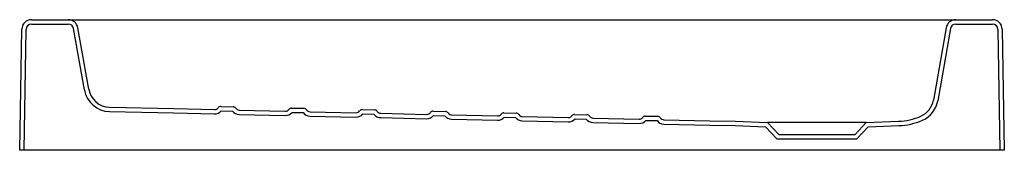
# Model space of a CAD drawing. Header units: millimetres. Extents: x 3816.97 to 3817.875, y 2915.567 to 2915.687.
import ezdxf

# ---------------------------------------------------------------- set-up
doc = ezdxf.new("R2010")
doc.units = ezdxf.units.MM
doc.layers.add('SANINDUSA', color=3, linetype='Continuous')

msp = doc.modelspace()

# ---------------------------------------------------------------- linework, layer by layer
at = {"layer": 'SANINDUSA'}
for p, q in [((3816.98129, 2915.68688), (3817.01489, 2915.68688)), ((3817.01489, 2915.68688), (3817.0336, 2915.68688)), ((3817.0336, 2915.68688), (3817.81128, 2915.68688)), ((3817.81128, 2915.68688), (3817.82999, 2915.68688)), ((3817.82999, 2915.68688), (3817.8636, 2915.68688)), ((3816.97035, 2915.56688), (3816.97229, 2915.67803)), ((3816.97435, 2915.56688), (3816.97629, 2915.67796)), ((3816.98129, 2915.68288), (3817.01489, 2915.68288)), ((3817.02976, 2915.62233), (3817.01981, 2915.67874)), ((3817.0337, 2915.62303), (3817.02375, 2915.67944)), ((3817.82113, 2915.67944), (3817.80942, 2915.613)), ((3817.82507, 2915.67874), (3817.81336, 2915.61231)), ((3817.82999, 2915.68288), (3817.8636, 2915.68288)), ((3817.8686, 2915.67796), (3817.87054, 2915.56688)), ((3817.8726, 2915.67803), (3817.87454, 2915.56688)), ((3817.05294, 2915.60651), (3817.112, 2915.60517)), ((3817.112, 2915.60517), (3817.14923, 2915.60433)), ((3817.15505, 2915.6072), (3817.1663, 2915.60694)), ((3817.17198, 2915.60381), (3817.21422, 2915.60286)), ((3817.22003, 2915.60573), (3817.23128, 2915.60547)), ((3817.28501, 2915.60426), (3817.29627, 2915.604)), ((3817.05285, 2915.60251), (3817.1119, 2915.60117)), ((3817.1119, 2915.60117), (3817.14914, 2915.60033)), ((3817.15546, 2915.60319), (3817.16571, 2915.60296)), ((3817.17188, 2915.59981), (3817.21413, 2915.59886)), ((3817.22044, 2915.60172), (3817.23069, 2915.60149)), ((3817.23687, 2915.59835), (3817.27911, 2915.59739)), ((3817.23696, 2915.60234), (3817.2792, 2915.60139)), ((3817.28542, 2915.60025), (3817.29568, 2915.60002)), ((3817.30185, 2915.59688), (3817.34409, 2915.59592)), ((3817.30194, 2915.60087), (3817.34419, 2915.59992)), ((3817.35, 2915.60279), (3817.36125, 2915.60253)), ((3817.35041, 2915.59878), (3817.36066, 2915.59855)), ((3817.36683, 2915.59541), (3817.40908, 2915.59445)), ((3817.36693, 2915.59941), (3817.40917, 2915.59845)), ((3817.41498, 2915.60132), (3817.42623, 2915.60107)), ((3817.41539, 2915.59731), (3817.42564, 2915.59708)), ((3817.43191, 2915.59794), (3817.47415, 2915.59698)), ((3817.47996, 2915.59985), (3817.49122, 2915.5996)), ((3817.48037, 2915.59584), (3817.49063, 2915.59561)), ((3817.49689, 2915.59647), (3817.53914, 2915.59551)), ((3817.54495, 2915.59838), (3817.5562, 2915.59813)), ((3817.54536, 2915.59437), (3817.55561, 2915.59414)), ((3817.56188, 2915.595), (3817.60419, 2915.59404)), ((3817.43182, 2915.59394), (3817.47406, 2915.59298)), ((3817.4968, 2915.59247), (3817.53904, 2915.59151)), ((3817.56178, 2915.591), (3817.6041, 2915.59004)), ((3817.6041, 2915.59004), (3817.62733, 2915.58952)), ((3817.60419, 2915.59404), (3817.62744, 2915.59352)), ((3817.62733, 2915.58952), (3817.65535, 2915.58854)), ((3817.62744, 2915.59352), (3817.65714, 2915.59248)), ((3817.65535, 2915.58854), (3817.6657, 2915.57744)), ((3817.65714, 2915.59248), (3817.66744, 2915.58144)), ((3817.74774, 2915.59248), (3817.65714, 2915.59248)), ((3817.73744, 2915.58144), (3817.74774, 2915.59248)), ((3817.73918, 2915.57744), (3817.74953, 2915.58854)), ((3817.74774, 2915.59248), (3817.77744, 2915.59352)), ((3817.74953, 2915.58854), (3817.77758, 2915.58952)), ((3817.6657, 2915.57744), (3817.73918, 2915.57744)), ((3817.66744, 2915.58144), (3817.73744, 2915.58144)), ((3816.97435, 2915.56688), (3816.97035, 2915.56688)), ((3816.97535, 2915.56688), (3816.97435, 2915.56688)), ((3817.86954, 2915.56688), (3816.97535, 2915.56688)), ((3817.87054, 2915.56688), (3817.86954, 2915.56688)), ((3817.87454, 2915.56688), (3817.87054, 2915.56688))]:
    msp.add_line(p, q, dxfattribs=at)
for centre, radius, start, end in [((3816.98129, 2915.67788), 0.009, 90, 179), ((3817.01489, 2915.67788), 0.009, 10, 90), ((3817.82999, 2915.67788), 0.009, 90, 170), ((3817.8636, 2915.67788), 0.009, 1, 90), ((3816.98129, 2915.67788), 0.005, 90, 179), ((3817.01489, 2915.67788), 0.005, 10, 90), ((3817.82999, 2915.67788), 0.005, 90, 170), ((3817.8636, 2915.67788), 0.005, 1, 90), ((3817.0534, 2915.6265), 0.024, 190.00001, 268.7047), ((3817.0534, 2915.6265), 0.02, 190.00001, 268.7047), ((3817.78972, 2915.61648), 0.02, 293.79352, 349.99995), ((3817.14933, 2915.60833), 0.004, 268.70487, 323.85445), ((3817.15498, 2915.6042), 0.003, 88.7045, 143.8551), ((3817.16623, 2915.60394), 0.003, 33.55446, 88.70479), ((3817.17207, 2915.60781), 0.004, 213.55456, 268.70457), ((3817.21431, 2915.60686), 0.004, 268.70478, 323.85474), ((3817.21996, 2915.60273), 0.003, 88.70424, 143.85508), ((3817.23122, 2915.60247), 0.003, 33.55446, 88.70479), ((3817.23705, 2915.60634), 0.004, 213.55456, 268.70479), ((3817.28494, 2915.60126), 0.003, 88.70388, 143.85545), ((3817.2962, 2915.601), 0.003, 33.554, 88.70499), ((3817.78972, 2915.61648), 0.024, 293.79366, 350), ((3817.14933, 2915.60833), 0.008, 268.70485, 320.02235), ((3817.17207, 2915.60781), 0.008, 217.38697, 268.70465), ((3817.21431, 2915.60686), 0.008, 268.70485, 320.02235), ((3817.23705, 2915.60634), 0.008, 217.38675, 268.70476), ((3817.27929, 2915.60539), 0.008, 268.70456, 320.02275), ((3817.27929, 2915.60539), 0.004, 268.70458, 323.85495), ((3817.30203, 2915.60487), 0.008, 217.38756, 268.70417), ((3817.30203, 2915.60487), 0.004, 213.55491, 268.70464), ((3817.34428, 2915.60392), 0.008, 268.70491, 320.02219), ((3817.34428, 2915.60392), 0.004, 268.70465, 323.85468), ((3817.34993, 2915.59979), 0.003, 88.70506, 143.85481), ((3817.36702, 2915.6034), 0.008, 217.3865, 268.705), ((3817.36118, 2915.59954), 0.003, 33.55393, 88.70532), ((3817.36702, 2915.6034), 0.004, 213.55451, 268.70459), ((3817.40926, 2915.60245), 0.008, 268.70467, 320.02243), ((3817.40926, 2915.60245), 0.004, 268.70402, 323.85551), ((3817.41491, 2915.59832), 0.003, 88.70461, 143.85472), ((3817.432, 2915.60194), 0.008, 217.38652, 268.70487), ((3817.42617, 2915.59807), 0.003, 33.55578, 88.7038), ((3817.432, 2915.60194), 0.004, 213.55456, 268.70434), ((3817.47424, 2915.60098), 0.008, 268.70498, 320.02212), ((3817.47424, 2915.60098), 0.004, 268.70458, 323.85495), ((3817.47989, 2915.59685), 0.003, 88.70528, 143.85405), ((3817.49698, 2915.60047), 0.008, 217.38565, 268.70608), ((3817.49115, 2915.5966), 0.003, 33.55386, 88.70626), ((3817.49698, 2915.60047), 0.004, 213.55312, 268.70663), ((3817.53923, 2915.59951), 0.008, 268.70489, 320.02307), ((3817.53923, 2915.59951), 0.004, 268.70497, 323.85518), ((3817.54488, 2915.59538), 0.003, 88.70414, 143.85655), ((3817.55613, 2915.59513), 0.003, 33.55359, 88.70545), ((3817.56197, 2915.599), 0.004, 213.55257, 268.70617), ((3817.77551, 2915.64867), 0.05519, 272.00244, 293.80442), ((3817.77551, 2915.64867), 0.05918, 272.00357, 293.8047), ((3817.56197, 2915.599), 0.008, 217.38671, 268.70414)]:
    msp.add_arc(centre, radius, start, end, dxfattribs=at)

doc.saveas('drawing.dxf')
